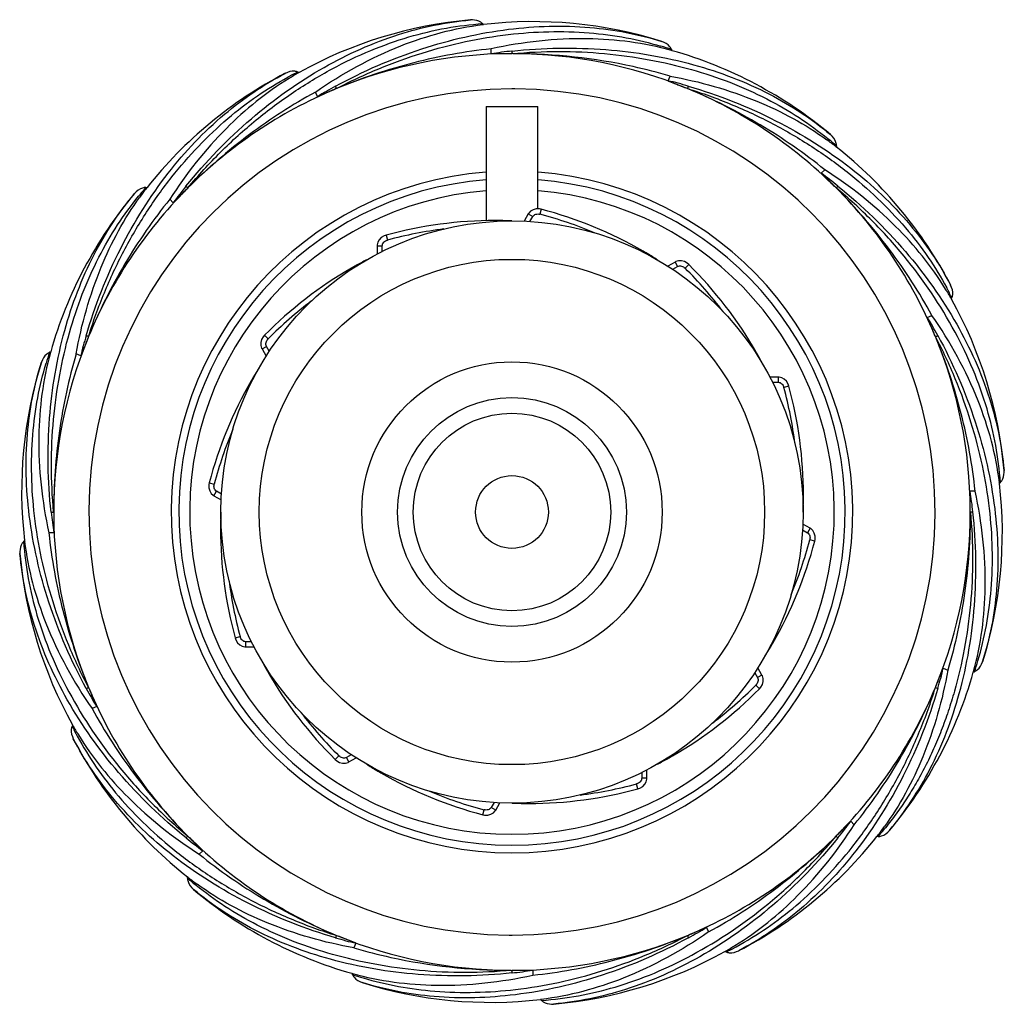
# Model space of a CAD drawing. Header units: millimetres. Extents: x 334.5 to 429.3, y 166 to 260.7.
import ezdxf

# ---------------------------------------------------------------- set-up
doc = ezdxf.new("R2010")
doc.units = ezdxf.units.MM
doc.header["$LTSCALE"] = 30.734
doc.layers.get('0').update_dxf_attribs({"linetype": 'CONTINUOUS'})

msp = doc.modelspace()

# ---------------------------------------------------------------- linework, layer by layer
at = {"color": 7, "linetype": 'Continuous'}
for p, q in [((379.152, 260.268), (379.066, 260.353)), ((379.081, 260.257), (379.152, 260.268)), ((379.082, 260.259), (379.152, 260.268)), ((379.899, 257.45), (379.899, 257.933)), ((397.304, 257.75), (397.237, 257.764)), ((397.304, 257.75), (397.241, 257.768)), ((397.304, 257.75), (397.258, 257.862)), ((361.418, 255.647), (361.306, 255.693)), ((361.418, 255.647), (361.361, 255.61)), ((361.418, 255.647), (361.361, 255.615)), ((396.916, 254.861), (397.101, 255.307)), ((363.186, 253.33), (363.002, 253.776)), ((379.399, 252.38), (379.399, 241.374)), ((379.399, 252.38), (384.399, 252.38)), ((384.399, 242.536), (384.399, 252.38)), ((413.053, 248.52), (413.111, 248.477)), ((413.056, 248.521), (413.111, 248.477)), ((413.111, 248.599), (413.111, 248.477)), ((411.647, 245.957), (411.988, 246.298)), ((346.681, 244.592), (346.802, 244.592)), ((346.759, 244.537), (346.802, 244.592)), ((346.76, 244.534), (346.802, 244.592)), ((349.323, 243.128), (348.981, 243.469)), ((384.72, 242.503), (384.592, 242.019)), ((383.458, 242.045), (383.06, 241.355)), ((383.458, 242.045), (383.891, 241.795)), ((383.621, 241.327), (383.891, 241.795)), ((369.78, 240.011), (369.912, 239.529)), ((368.917, 238.984), (368.917, 238.188)), ((368.917, 238.984), (369.417, 238.984)), ((369.417, 238.444), (369.417, 238.984)), ((397.582, 237.425), (396.892, 237.027)), ((397.364, 236.722), (397.832, 236.992)), ((397.582, 237.425), (397.832, 236.992)), ((398.903, 237.191), (398.551, 236.836)), ((424.166, 233.862), (424.213, 233.974)), ((424.166, 233.862), (424.129, 233.918)), ((424.166, 233.862), (424.134, 233.919)), ((421.849, 232.093), (422.295, 232.278)), ((358.088, 230.384), (358.443, 230.032)), ((357.854, 229.063), (358.287, 229.313)), ((358.557, 228.844), (358.287, 229.313)), ((337.53, 228.785), (337.418, 228.738)), ((337.53, 228.785), (337.512, 228.722)), ((337.53, 228.785), (337.516, 228.718)), ((340.419, 228.397), (339.973, 228.581)), ((357.854, 229.063), (358.253, 228.373)), ((407.504, 226.362), (406.707, 226.362)), ((407.504, 226.362), (407.504, 225.862)), ((406.963, 225.863), (407.504, 225.862)), ((408.531, 225.499), (408.048, 225.368)), ((352.777, 216.2), (353.26, 216.073)), ((428.787, 216.128), (428.774, 216.195)), ((428.787, 216.128), (428.779, 216.193)), ((428.787, 216.128), (428.873, 216.213)), ((353.234, 214.939), (353.484, 215.372)), ((353.952, 215.102), (353.484, 215.372)), ((426.452, 215.381), (425.969, 215.38)), ((353.234, 214.939), (353.924, 214.541)), ((410.565, 211.821), (409.875, 212.219)), ((337.829, 211.38), (337.347, 211.38)), ((409.846, 211.658), (410.315, 211.388)), ((410.565, 211.821), (410.315, 211.388)), ((335.012, 210.632), (334.926, 210.547)), ((335.012, 210.632), (335.025, 210.566)), ((335.012, 210.632), (335.02, 210.567)), ((411.022, 210.56), (410.539, 210.687)), ((355.268, 201.261), (355.751, 201.392)), ((356.295, 200.398), (356.295, 200.898)), ((356.836, 200.897), (356.295, 200.898)), ((356.295, 200.398), (357.092, 200.398)), ((405.945, 197.697), (405.546, 198.387)), ((423.38, 198.363), (423.826, 198.179)), ((426.269, 197.976), (426.283, 198.042)), ((426.269, 197.976), (426.287, 198.038)), ((426.269, 197.976), (426.381, 198.022)), ((405.242, 197.916), (405.512, 197.447)), ((405.945, 197.697), (405.512, 197.447)), ((405.71, 196.376), (405.356, 196.729)), ((341.95, 194.667), (341.504, 194.482)), ((339.632, 192.899), (339.586, 192.786)), ((339.632, 192.899), (339.67, 192.842)), ((339.632, 192.899), (339.664, 192.841)), ((364.896, 189.569), (365.248, 189.924)), ((366.435, 190.038), (365.967, 189.768)), ((366.217, 189.335), (365.967, 189.768)), ((366.217, 189.335), (366.907, 189.733)), ((394.882, 187.776), (394.882, 188.573)), ((394.382, 188.316), (394.382, 187.776)), ((394.882, 187.776), (394.382, 187.776)), ((394.018, 186.749), (393.887, 187.231)), ((379.079, 184.257), (379.207, 184.741)), ((380.178, 185.433), (379.907, 184.965)), ((380.34, 184.715), (379.907, 184.965)), ((380.34, 184.715), (380.739, 185.405)), ((414.476, 183.633), (414.818, 183.291)), ((417.039, 182.226), (416.997, 182.168)), ((417.04, 182.224), (416.997, 182.168)), ((417.119, 182.168), (416.997, 182.168)), ((352.152, 180.803), (351.811, 180.462)), ((350.688, 178.161), (350.688, 178.283)), ((350.746, 178.241), (350.688, 178.283)), ((350.743, 178.239), (350.688, 178.283)), ((400.613, 173.43), (400.797, 172.984)), ((366.883, 171.899), (366.698, 171.453)), ((402.381, 171.113), (402.438, 171.151)), ((402.381, 171.113), (402.438, 171.145)), ((402.381, 171.113), (402.493, 171.067)), ((366.495, 169.01), (366.541, 168.898)), ((366.495, 169.01), (366.558, 168.992)), ((366.495, 169.01), (366.561, 168.997)), ((383.9, 169.31), (383.9, 168.827)), ((384.718, 166.504), (384.647, 166.493)), ((384.717, 166.501), (384.647, 166.493)), ((384.647, 166.493), (384.733, 166.407))]:
    msp.add_line(p, q, dxfattribs=at)
for points in [[(384.72, 242.503), (384.532, 242.538), (384.216, 242.533), (383.927, 242.453), (383.684, 242.308), (383.503, 242.115), (383.458, 242.045)], [(369.78, 240.011), (369.601, 239.948), (369.329, 239.786), (369.119, 239.571), (368.981, 239.324), (368.921, 239.067), (368.917, 238.984)], [(398.903, 237.191), (398.758, 237.315), (398.482, 237.469), (398.191, 237.544), (397.909, 237.54), (397.656, 237.463), (397.582, 237.425)], [(358.088, 230.384), (357.964, 230.239), (357.81, 229.963), (357.735, 229.672), (357.74, 229.39), (357.816, 229.136), (357.854, 229.063)], [(408.531, 225.499), (408.467, 225.679), (408.305, 225.951), (408.091, 226.161), (407.844, 226.298), (407.586, 226.359), (407.504, 226.363)], [(352.777, 216.2), (352.742, 216.013), (352.746, 215.696), (352.827, 215.407), (352.972, 215.165), (353.165, 214.984), (353.234, 214.939)], [(411.022, 210.56), (411.057, 210.747), (411.053, 211.064), (410.972, 211.353), (410.827, 211.595), (410.634, 211.777), (410.565, 211.821)], [(355.268, 201.261), (355.332, 201.081), (355.494, 200.809), (355.708, 200.599), (355.955, 200.462), (356.213, 200.401), (356.295, 200.398)], [(405.71, 196.376), (405.834, 196.521), (405.989, 196.798), (406.063, 197.088), (406.059, 197.371), (405.983, 197.624), (405.945, 197.697)], [(364.896, 189.569), (365.04, 189.445), (365.317, 189.291), (365.607, 189.216), (365.89, 189.221), (366.143, 189.297), (366.217, 189.335)], [(394.018, 186.749), (394.198, 186.812), (394.47, 186.975), (394.68, 187.189), (394.817, 187.436), (394.878, 187.693), (394.882, 187.776)], [(379.079, 184.257), (379.267, 184.222), (379.583, 184.227), (379.872, 184.307), (380.115, 184.453), (380.296, 184.645), (380.34, 184.715)]]:
    msp.add_lwpolyline(points, dxfattribs=at)
for radius in [28, 24.303, 14.443, 11, 9.5, 3.5]:
    msp.add_circle((381.899, 213.38), radius, dxfattribs=at)
for centre, radius, start, end in [((381.462, 219.757), 41.108, 94.98035, 119.18339), ((383.936, 219.439), 41.108, 72.48035, 96.68339), ((386.212, 217.508), 40.438, 96.12682, 98.98127), ((386.979, 227.289), 32.255, 71.41708, 73.351), ((386.1, 218.199), 41.108, 49.98035, 74.18339), ((381.899, 213.38), 44.084, 90.26226, 112.49826), ((381.939, 199.524), 57.94, 90.03925, 90.23974), ((381.899, 213.38), 44.084, 67.75293, 89.63724), ((379.055, 219.105), 41.108, 117.48035, 141.68339), ((375.656, 226.807), 32.255, 116.41708, 118.351), ((375.16, 231.046), 28.179, 119.32188, 121.46791), ((387.463, 215.543), 40.438, 73.64618, 76.48128), ((381.899, 213.38), 40.698, 90, 269.63702), ((381.899, 213.38), 44.084, 112.76226, 135.00178), ((384.304, 218.844), 40.438, 118.64618, 121.48124), ((387.189, 200.695), 57.828, 112.53202, 112.73518), ((381.937, 213.38), 40.698, 89.69011, 90.05288), ((381.899, 213.38), 40.698, 270, 89.63722), ((376.922, 201.288), 57.161, 67.53076, 67.72577), ((381.899, 213.38), 44.084, 45.25787, 67.50267), ((395.51, 226.193), 28.397, 51.83812, 54.04799), ((391.939, 224.316), 32.216, 48.91443, 50.851), ((387.624, 216.225), 41.108, 27.48035, 51.68339), ((381.899, 213.38), 32.776, 94.38515, 85.61525), ((381.899, 213.38), 32.05, 94.47401, 85.52188), ((387.867, 213.25), 40.438, 51.12682, 53.98118), ((381.899, 213.38), 44.084, 135.26226, 157.50088), ((370.993, 223.396), 32.254, 138.91705, 140.85099), ((369.086, 226.991), 28.397, 141.83812, 144.04799), ((382.03, 219.348), 40.438, 141.14618, 143.9812), ((391.706, 203.62), 57.92, 135.03363, 135.23491), ((375.494, 206.945), 53.164, 45.01999, 45.23652), ((381.899, 213.38), 44.084, 22.75333, 44.99688), ((377.081, 217.58), 41.108, 139.98035, 164.18339), ((381.899, 213.38), 31, 94.60134, 85.35818), ((374.508, 203.829), 39.999, 59.99994, 75.20944), ((374.508, 203.829), 39.499, 67.15039, 75.20944), ((380.274, 201.413), 39.999, 89.99994, 105.20944), ((380.274, 201.413), 39.499, 97.15002, 105.20944), ((380.273, 201.297), 40.115, 89.35186, 89.99852), ((380.274, 201.413), 39.999, 87.67128, 89.35141), ((374.45, 203.729), 40.115, 59.35186, 59.99852), ((374.508, 203.829), 39.999, 57.67146, 59.35141), ((386.475, 202.204), 39.999, 119.99994, 135.20944), ((386.532, 202.103), 40.115, 119.35178, 119.99852), ((386.475, 202.204), 39.999, 117.67155, 119.35133), ((370.723, 208.804), 39.499, 37.15002, 45.20944), ((370.723, 208.804), 39.999, 29.99994, 45.20944), ((395.326, 219.624), 32.255, 26.41708, 28.351), ((399.566, 220.119), 28.179, 29.32188, 31.46791), ((386.475, 202.204), 39.499, 127.15002, 135.20944), ((388.277, 213.817), 41.108, 4.98035, 29.18339), ((387.363, 210.976), 40.438, 28.62682, 31.48105), ((379.736, 218.944), 40.438, 163.64618, 166.48116), ((394.25, 208.297), 57.44, 157.531, 157.73096), ((373.747, 209.984), 52.916, 22.51822, 22.73264), ((381.899, 213.38), 44.084, 0.26316, 22.49845), ((381.899, 213.38), 44.084, 157.76226, 180.00176), ((367.989, 218.46), 32.254, 161.41699, 163.35099), ((370.622, 208.747), 40.115, 29.3518, 29.99852), ((370.723, 208.804), 39.999, 27.67311, 29.35135), ((375.84, 215.417), 41.108, 162.48035, 186.68339), ((391.451, 205.989), 39.999, 147.67129, 149.3514), ((391.55, 205.93), 40.115, 149.35184, 149.99852), ((391.451, 205.989), 39.999, 149.99994, 165.20944), ((369.932, 215.005), 39.999, 359.99994, 15.20944), ((369.932, 215.005), 39.499, 7.15002, 15.20944), ((391.451, 205.989), 39.499, 157.15002, 165.20944), ((387.959, 211.344), 41.108, 342.48035, 6.68339), ((369.817, 215.006), 40.115, 359.35195, 359.99852), ((386.025, 209.067), 40.44, 6.14261, 8.98095), ((369.932, 215.005), 39.999, 357.67128, 359.3515), ((377.772, 217.692), 40.438, 186.14617, 188.98112), ((395.505, 213.411), 57.69, 180.0321, 180.233), ((381.899, 213.38), 44.084, 180.26314, 202.50181), ((393.866, 211.755), 39.999, 177.68595, 179.3515), ((381.899, 213.38), 44.084, 337.76226, 0.00258), ((368.444, 213.35), 57.54, 0.03235, 0.23266), ((393.982, 211.754), 40.115, 179.35195, 179.99852), ((393.866, 211.755), 39.999, 179.99994, 195.20944), ((372.348, 220.771), 39.999, 329.99994, 345.20944), ((372.348, 220.771), 39.499, 337.15002, 345.20944), ((375.522, 212.943), 41.108, 184.98035, 209.18339), ((393.866, 211.755), 39.499, 187.1509, 195.20944), ((372.348, 220.771), 39.999, 327.6713, 329.3514), ((372.249, 220.83), 40.115, 329.35184, 329.99852), ((393.076, 217.956), 39.999, 207.67322, 209.35135), ((397.639, 207.77), 30.35, 341.26543, 343.30485), ((393.176, 218.013), 40.115, 209.3518, 209.99852), ((393.076, 217.956), 39.999, 209.99994, 225.20944), ((386.718, 209.18), 41.108, 319.98204, 344.18339), ((384.063, 207.816), 40.438, 343.62682, 346.48115), ((376.436, 215.785), 40.438, 208.64223, 211.48107), ((394.079, 218.456), 57.28, 202.53016, 202.72934), ((381.899, 213.38), 44.084, 202.76314, 224.99688), ((377.323, 224.556), 39.999, 299.99994, 315.20944), ((377.323, 224.556), 39.499, 307.15002, 315.20944), ((381.899, 213.38), 44.084, 315.26314, 337.49688), ((373.036, 217.028), 53.669, 337.52065, 337.74166), ((393.076, 217.956), 39.499, 217.15002, 225.20944), ((366.803, 206.218), 30.351, 206.26547, 208.30487), ((364.233, 206.641), 28.179, 209.32188, 211.46791), ((376.175, 210.536), 41.108, 207.48035, 231.68339), ((377.323, 224.556), 39.999, 297.67156, 299.35133), ((377.266, 224.657), 40.115, 299.35178, 299.99852), ((389.29, 222.931), 39.999, 237.67157, 239.35141), ((389.349, 223.031), 40.115, 239.35186, 239.99852), ((389.29, 222.931), 39.999, 239.99994, 255.20944), ((383.525, 225.347), 39.999, 269.99994, 285.20944), ((383.525, 225.347), 39.499, 277.15002, 285.20944), ((389.29, 222.931), 39.499, 247.15002, 255.20944), ((383.525, 225.347), 39.999, 267.67128, 269.35141), ((383.526, 225.463), 40.115, 269.35186, 269.99852), ((381.769, 207.412), 40.438, 321.12682, 323.9812), ((394.712, 199.77), 28.398, 321.83872, 324.0504), ((392.986, 203.19), 32.004, 318.94172, 320.91363), ((375.931, 213.511), 40.438, 231.12682, 233.98118), ((388.299, 219.809), 53.155, 225.01948, 225.23598), ((381.899, 213.38), 44.084, 225.25771, 247.49688), ((381.899, 213.38), 44.084, 292.76226, 314.99757), ((384.744, 207.656), 41.108, 297.48035, 321.68339), ((375.076, 220.172), 53.711, 315.02188, 315.24302), ((371.874, 202.461), 32.239, 228.91577, 230.85073), ((368.289, 200.567), 28.397, 231.83812, 234.04799), ((377.699, 208.561), 41.108, 229.98035, 254.18339), ((379.495, 207.916), 40.438, 298.62682, 301.48123), ((376.336, 211.217), 40.438, 253.62682, 256.48127), ((385.319, 221.686), 53.066, 247.51856, 247.73461), ((381.899, 213.38), 44.084, 247.75577, 269.63724), ((381.9, 213.403), 40.721, 269.63699, 269.99976), ((381.899, 213.38), 44.084, 270.26226, 292.49688), ((378.2, 222.251), 53.696, 292.52164, 292.74274), ((388.638, 195.714), 28.179, 299.32188, 301.46791), ((389.062, 198.284), 30.351, 296.26547, 298.30487), ((382.337, 207.003), 41.108, 274.98035, 299.18339), ((376.289, 197.641), 30.351, 251.26547, 253.30487), ((381.858, 227.293), 57.997, 270.04061, 270.24121), ((377.587, 209.252), 40.438, 276.12682, 278.98126), ((379.863, 207.321), 41.108, 252.48035, 276.68339)]:
    msp.add_arc(centre, radius, start, end, dxfattribs=at)
for points, knots in [([(350.539, 244.716), (352.429, 247.063), (356.534, 251.313), (363.478, 256.261), (370.655, 259.482), (375.554, 260.506), (377.893, 260.71)], [0, 0, 0, 0, 0.278384, 0.542135, 0.783088, 1, 1, 1, 1]), ([(378.945, 260.456), (378.87, 260.51), (378.548, 260.687), (378.166, 260.734), (377.893, 260.71)], [0, 0, 0, 0, 0.251469, 1, 1, 1, 1]), ([(350.724, 244.554), (351.719, 245.751), (353.806, 248.04), (357.217, 251.117), (360.806, 253.791), (364.495, 256.026), (368.214, 257.801), (371.903, 259.116), (375.512, 259.979), (377.901, 260.274), (379.066, 260.353)], [0, 0, 0, 0, 0.140215, 0.278518, 0.413158, 0.542745, 0.666397, 0.783714, 0.894801, 1, 1, 1, 1]), ([(363.002, 253.776), (365.553, 255.545), (370.693, 258.392), (376.384, 259.936), (379.082, 260.259)], [0, 0, 0, 0, 0.533271, 1, 1, 1, 1]), ([(364.918, 254.332), (367.563, 255.777), (372.981, 258.132), (381.291, 260.046), (389.153, 260.276), (394.071, 259.347), (396.311, 258.64)], [0, 0, 0, 0, 0.278384, 0.542135, 0.783088, 1, 1, 1, 1]), ([(365.027, 254.112), (366.35, 254.809), (369.043, 256.078), (373.198, 257.58), (377.37, 258.675), (382.724, 259.57), (387.946, 259.709), (392.847, 259.07), (395.128, 258.518), (396.22, 258.192)], [0, 0, 0, 0, 0.139279, 0.276807, 0.410959, 0.540421, 0.78192, 0.893803, 1, 1, 1, 1]), ([(397.241, 257.768), (394.624, 258.502), (388.774, 259.254), (382.934, 258.592), (379.899, 257.933)], [0, 0, 0, 0, 0.466689, 1, 1, 1, 1]), ([(397.258, 257.862), (397.217, 257.959), (396.993, 258.316), (396.608, 258.546), (396.311, 258.64)], [0, 0, 0, 0, 0.251934, 1, 1, 1, 1]), ([(379.899, 257.933), (377.394, 257.67), (373.619, 256.98), (368.694, 255.525), (366.241, 254.614), (365.027, 254.112)], [0, 0, 0, 0, 0.49066, 0.744117, 1, 1, 1, 1]), ([(381.896, 257.715), (384.891, 258.036), (390.795, 258.138), (399.201, 256.725), (406.55, 253.929), (410.736, 251.19), (412.534, 249.68)], [0, 0, 0, 0, 0.278383, 0.542128, 0.783081, 1, 1, 1, 1]), ([(381.906, 257.468), (381.908, 257.522), (381.908, 257.594), (381.902, 257.676), (381.9, 257.706), (381.896, 257.715)], [0, 0, 0, 0, 0.647439, 0.876462, 1, 1, 1, 1]), ([(381.906, 257.468), (383.395, 257.605), (386.368, 257.747), (390.78, 257.546), (395.052, 256.96), (400.34, 255.737), (405.217, 253.868), (409.499, 251.403), (411.394, 250.02), (412.278, 249.3)], [0, 0, 0, 0, 0.139281, 0.276808, 0.410959, 0.54042, 0.781918, 0.893801, 1, 1, 1, 1]), ([(381.698, 257.464), (381.545, 257.463), (381.317, 257.461), (381.013, 257.457), (380.784, 257.454), (380.594, 257.451), (380.443, 257.448), (380.329, 257.446), (380.215, 257.444), (380.121, 257.443), (380.047, 257.443), (380, 257.443), (379.964, 257.444), (379.939, 257.444), (379.917, 257.445), (379.906, 257.447), (379.899, 257.448), (379.899, 257.45)], [0, 0, 0, 0, 0.253822, 0.380702, 0.507526, 0.634243, 0.697526, 0.760719, 0.82376, 0.88649, 0.917616, 0.948382, 0.963481, 0.978155, 0.991711, 0.997189, 1, 1, 1, 1]), ([(382.179, 257.464), (382.133, 257.464), (382.042, 257.464), (381.951, 257.468), (381.906, 257.468)], [0, 0, 0, 0, 0.499962, 1, 1, 1, 1]), ([(397.101, 255.307), (395.93, 255.654), (391.05, 256.905), (385.993, 257.445), (382.179, 257.464)], [0, 0, 0, 0, 0.242489, 1, 1, 1, 1]), ([(361.306, 255.693), (361.209, 255.734), (360.797, 255.827), (360.362, 255.718), (360.086, 255.574)], [0, 0, 0, 0, 0.251934, 1, 1, 1, 1]), ([(340.934, 230.33), (341.783, 233.222), (343.948, 238.718), (348.471, 245.948), (353.868, 251.67), (358.003, 254.491), (360.086, 255.574)], [0, 0, 0, 0, 0.278384, 0.542135, 0.783088, 1, 1, 1, 1]), ([(341.167, 230.251), (341.61, 231.679), (342.617, 234.481), (344.492, 238.481), (346.668, 242.206), (349.821, 246.624), (353.416, 250.415), (357.333, 253.429), (359.336, 254.651), (360.339, 255.193)], [0, 0, 0, 0, 0.139279, 0.276807, 0.410959, 0.540421, 0.78192, 0.893803, 1, 1, 1, 1]), ([(360.45, 255.081), (358.259, 253.741), (353.964, 250.252), (350.553, 245.913), (348.981, 243.469)], [0, 0, 0, 0, 0.469188, 1, 1, 1, 1]), ([(396.916, 254.861), (396.915, 254.859), (396.922, 254.856), (396.931, 254.85), (396.951, 254.841), (396.974, 254.83), (397.008, 254.815), (397.05, 254.798), (397.12, 254.769), (397.207, 254.734), (397.313, 254.692), (397.419, 254.65), (397.561, 254.594), (397.739, 254.524), (397.952, 254.44), (398.236, 254.327), (398.448, 254.241), (398.59, 254.183)], [0, 0, 0, 0, 0.002815, 0.008302, 0.021863, 0.03654, 0.051643, 0.082412, 0.113539, 0.17627, 0.239311, 0.302503, 0.365784, 0.492496, 0.619316, 0.74619, 1, 1, 1, 1]), ([(397.101, 255.307), (399.952, 254.791), (405.251, 253.306), (410.108, 250.685), (412.182, 249.181)], [0, 0, 0, 0, 0.530687, 1, 1, 1, 1]), ([(364.843, 254.031), (364.702, 253.972), (364.492, 253.883), (364.212, 253.763), (364.003, 253.672), (363.829, 253.597), (363.689, 253.536), (363.585, 253.491), (363.481, 253.446), (363.395, 253.409), (363.326, 253.38), (363.283, 253.362), (363.249, 253.349), (363.225, 253.34), (363.205, 253.332), (363.194, 253.33), (363.187, 253.328), (363.186, 253.33)], [0, 0, 0, 0, 0.253824, 0.380704, 0.50753, 0.634248, 0.69753, 0.760724, 0.823765, 0.886496, 0.917622, 0.948388, 0.963488, 0.978161, 0.991717, 0.997196, 1, 1, 1, 1]), ([(365.027, 254.112), (365.015, 254.137), (364.992, 254.184), (364.957, 254.25), (364.932, 254.292), (364.913, 254.323), (364.918, 254.332)], [0, 0, 0, 0, 0.342214, 0.646903, 0.875011, 1, 1, 1, 1]), ([(398.849, 254.345), (398.839, 254.342), (398.831, 254.308), (398.818, 254.259), (398.798, 254.188), (398.779, 254.139), (398.769, 254.113)], [0, 0, 0, 0, 0.125067, 0.353112, 0.657771, 1, 1, 1, 1]), ([(411.988, 246.298), (410.031, 247.883), (406.874, 250.065), (402.364, 252.518), (399.985, 253.609), (398.771, 254.112)], [0, 0, 0, 0, 0.490662, 0.744113, 1, 1, 1, 1]), ([(398.771, 254.112), (400.199, 253.669), (403.001, 252.663), (407.001, 250.787), (410.725, 248.611), (415.144, 245.458), (418.935, 241.864), (421.948, 237.947), (423.171, 235.944), (423.712, 234.94)], [0, 0, 0, 0, 0.139279, 0.276807, 0.410959, 0.54042, 0.78192, 0.893802, 1, 1, 1, 1]), ([(398.849, 254.345), (401.741, 253.497), (407.238, 251.331), (414.467, 246.809), (420.189, 241.412), (423.01, 237.277), (424.093, 235.193)], [0, 0, 0, 0, 0.278384, 0.542135, 0.783088, 1, 1, 1, 1]), ([(363.002, 253.776), (360.788, 252.574), (357.564, 250.492), (353.571, 247.263), (351.652, 245.483), (350.724, 244.554)], [0, 0, 0, 0, 0.490662, 0.744118, 1, 1, 1, 1]), ([(413.111, 248.599), (413.111, 248.704), (413.04, 249.12), (412.773, 249.48), (412.534, 249.68)], [0, 0, 0, 0, 0.251934, 1, 1, 1, 1]), ([(423.6, 234.829), (422.26, 237.02), (418.771, 241.316), (414.432, 244.726), (411.988, 246.298)], [0, 0, 0, 0, 0.469188, 1, 1, 1, 1]), ([(412.931, 244.692), (412.823, 244.8), (412.66, 244.96), (412.441, 245.173), (412.277, 245.332), (412.14, 245.465), (412.031, 245.57), (411.949, 245.649), (411.867, 245.728), (411.8, 245.794), (411.747, 245.847), (411.714, 245.88), (411.689, 245.906), (411.671, 245.925), (411.657, 245.941), (411.65, 245.95), (411.646, 245.956), (411.647, 245.957)], [0, 0, 0, 0, 0.253823, 0.380703, 0.507529, 0.634247, 0.69753, 0.760724, 0.823767, 0.886499, 0.917626, 0.948395, 0.963496, 0.978172, 0.99173, 0.997215, 1, 1, 1, 1]), ([(346.681, 244.592), (346.576, 244.592), (346.16, 244.521), (345.8, 244.253), (345.6, 244.015)], [0, 0, 0, 0, 0.251934, 1, 1, 1, 1]), ([(350.585, 244.409), (350.478, 244.301), (350.317, 244.138), (350.105, 243.92), (349.946, 243.757), (349.814, 243.62), (349.709, 243.511), (349.63, 243.429), (349.551, 243.347), (349.485, 243.28), (349.432, 243.227), (349.4, 243.195), (349.373, 243.169), (349.355, 243.152), (349.339, 243.137), (349.33, 243.131), (349.324, 243.127), (349.323, 243.128)], [0, 0, 0, 0, 0.253826, 0.380707, 0.507534, 0.634252, 0.697536, 0.76073, 0.823772, 0.886503, 0.917629, 0.948396, 0.963495, 0.97817, 0.991726, 0.997205, 1, 1, 1, 1]), ([(350.539, 244.716), (350.538, 244.706), (350.567, 244.685), (350.606, 244.655), (350.664, 244.609), (350.703, 244.573), (350.724, 244.554)], [0, 0, 0, 0, 0.12507, 0.353124, 0.657786, 1, 1, 1, 1]), ([(413.079, 244.556), (413.118, 244.591), (413.17, 244.64), (413.224, 244.7), (413.243, 244.722), (413.246, 244.732)], [0, 0, 0, 0, 0.647879, 0.876364, 1, 1, 1, 1]), ([(422.295, 232.278), (421.094, 234.491), (419.013, 237.715), (415.783, 241.705), (414.007, 243.627), (413.079, 244.556)], [0, 0, 0, 0, 0.490663, 0.744113, 1, 1, 1, 1]), ([(428.873, 216.213), (428.715, 218.606), (427.772, 223.636), (424.635, 231.051), (420.599, 236.994), (416.562, 241.471), (414.274, 243.56), (413.079, 244.556)], [0, 0, 0, 0, 0.216164, 0.457041, 0.721212, 0.859652, 1, 1, 1, 1]), ([(413.246, 244.732), (415.592, 242.841), (419.838, 238.738), (424.783, 231.796), (428.002, 224.622), (429.025, 219.725), (429.229, 217.386)], [0, 0, 0, 0, 0.278383, 0.542128, 0.783081, 1, 1, 1, 1]), ([(337.566, 213.363), (337.243, 216.359), (337.141, 222.266), (338.552, 230.676), (341.349, 238.028), (344.089, 242.216), (345.6, 244.015)], [0, 0, 0, 0, 0.278384, 0.542135, 0.783088, 1, 1, 1, 1]), ([(337.812, 213.379), (337.674, 214.868), (337.532, 217.841), (337.734, 222.255), (338.319, 226.529), (339.541, 231.817), (341.411, 236.696), (343.877, 240.979), (345.259, 242.875), (345.979, 243.759)], [0, 0, 0, 0, 0.139279, 0.276807, 0.410959, 0.540421, 0.781921, 0.893803, 1, 1, 1, 1]), ([(339.973, 228.581), (340.488, 231.433), (341.973, 236.732), (344.594, 241.588), (346.099, 243.663)], [0, 0, 0, 0, 0.530687, 1, 1, 1, 1]), ([(348.981, 243.469), (347.396, 241.512), (345.215, 238.355), (342.761, 233.844), (341.67, 231.465), (341.167, 230.251)], [0, 0, 0, 0, 0.490664, 0.744109, 1, 1, 1, 1]), ([(383.891, 241.795), (383.922, 241.849), (384.013, 241.944), (384.191, 242.028), (384.391, 242.055), (384.526, 242.037), (384.592, 242.02)], [0, 0, 0, 0, 0.237432, 0.485433, 0.740522, 1, 1, 1, 1]), ([(369.417, 238.984), (369.417, 239.046), (369.448, 239.174), (369.56, 239.336), (369.72, 239.459), (369.846, 239.511), (369.912, 239.529)], [0, 0, 0, 0, 0.237433, 0.485433, 0.740522, 1, 1, 1, 1]), ([(397.832, 236.992), (397.886, 237.023), (398.012, 237.06), (398.208, 237.044), (398.395, 236.967), (398.503, 236.884), (398.551, 236.836)], [0, 0, 0, 0, 0.237432, 0.485433, 0.740522, 1, 1, 1, 1]), ([(424.213, 233.974), (424.253, 234.071), (424.347, 234.482), (424.237, 234.917), (424.093, 235.193)], [0, 0, 0, 0, 0.251934, 1, 1, 1, 1]), ([(422.553, 230.43), (422.494, 230.571), (422.405, 230.782), (422.284, 231.063), (422.193, 231.273), (422.117, 231.448), (422.056, 231.588), (422.011, 231.693), (421.965, 231.797), (421.928, 231.884), (421.899, 231.953), (421.882, 231.996), (421.868, 232.03), (421.859, 232.054), (421.852, 232.075), (421.849, 232.086), (421.848, 232.092), (421.849, 232.093)], [0, 0, 0, 0, 0.253823, 0.380704, 0.50753, 0.634249, 0.697533, 0.760728, 0.823772, 0.886507, 0.917635, 0.948407, 0.96351, 0.97819, 0.991755, 0.997247, 1, 1, 1, 1]), ([(428.779, 216.193), (428.457, 218.891), (426.913, 224.584), (424.065, 229.726), (422.295, 232.278)], [0, 0, 0, 0, 0.466689, 1, 1, 1, 1]), ([(341.167, 230.251), (341.141, 230.261), (341.091, 230.278), (341.02, 230.299), (340.972, 230.311), (340.937, 230.32), (340.934, 230.33)], [0, 0, 0, 0, 0.342214, 0.646903, 0.875011, 1, 1, 1, 1]), ([(422.635, 230.252), (422.685, 230.269), (422.753, 230.294), (422.825, 230.328), (422.852, 230.342), (422.858, 230.35)], [0, 0, 0, 0, 0.647836, 0.876302, 1, 1, 1, 1]), ([(426.452, 215.381), (426.189, 217.885), (425.5, 221.66), (424.043, 226.583), (423.138, 229.039), (422.635, 230.252)], [0, 0, 0, 0, 0.490663, 0.744112, 1, 1, 1, 1]), ([(426.71, 199.051), (427.382, 201.291), (428.261, 206.187), (428.089, 212.548), (427.196, 217.905), (426.1, 222.077), (424.599, 226.234), (423.33, 228.928), (422.635, 230.252)], [0, 0, 0, 0, 0.217821, 0.459389, 0.588893, 0.723089, 0.860671, 1, 1, 1, 1]), ([(422.858, 230.35), (424.301, 227.705), (426.655, 222.289), (428.566, 213.983), (428.795, 206.124), (427.866, 201.207), (427.16, 198.969)], [0, 0, 0, 0, 0.278383, 0.542128, 0.783081, 1, 1, 1, 1]), ([(341.094, 230.064), (341.036, 229.923), (340.951, 229.711), (340.838, 229.428), (340.754, 229.216), (340.684, 229.039), (340.629, 228.898), (340.587, 228.792), (340.545, 228.687), (340.51, 228.6), (340.482, 228.53), (340.464, 228.488), (340.449, 228.454), (340.439, 228.431), (340.43, 228.412), (340.424, 228.402), (340.42, 228.396), (340.419, 228.397)], [0, 0, 0, 0, 0.25383, 0.380714, 0.507543, 0.634264, 0.697548, 0.760743, 0.823787, 0.886519, 0.917645, 0.948413, 0.963512, 0.978187, 0.99174, 0.997222, 1, 1, 1, 1]), ([(358.287, 229.313), (358.256, 229.367), (358.219, 229.493), (358.235, 229.689), (358.312, 229.876), (358.396, 229.984), (358.443, 230.032)], [0, 0, 0, 0, 0.237432, 0.485433, 0.740522, 1, 1, 1, 1]), ([(337.512, 228.722), (336.777, 226.105), (336.025, 220.255), (336.688, 214.415), (337.347, 211.38)], [0, 0, 0, 0, 0.466689, 1, 1, 1, 1]), ([(337.418, 228.738), (337.321, 228.698), (336.963, 228.474), (336.733, 228.088), (336.639, 227.791)], [0, 0, 0, 0, 0.251934, 1, 1, 1, 1]), ([(339.973, 228.581), (339.257, 226.167), (338.45, 222.415), (337.909, 217.308), (337.812, 214.692), (337.812, 213.379)], [0, 0, 0, 0, 0.490663, 0.744112, 1, 1, 1, 1]), ([(340.946, 196.401), (339.501, 199.046), (337.147, 204.463), (335.233, 212.773), (335.003, 220.634), (335.933, 225.552), (336.639, 227.791)], [0, 0, 0, 0, 0.278384, 0.542134, 0.783087, 1, 1, 1, 1]), ([(341.168, 196.507), (340.471, 197.83), (339.202, 200.523), (337.699, 204.678), (336.604, 208.85), (335.71, 214.204), (335.571, 219.427), (336.209, 224.327), (336.761, 226.608), (337.088, 227.701)], [0, 0, 0, 0, 0.139279, 0.276806, 0.410959, 0.540421, 0.781921, 0.893803, 1, 1, 1, 1]), ([(407.504, 225.863), (407.566, 225.863), (407.693, 225.831), (407.855, 225.719), (407.979, 225.559), (408.03, 225.433), (408.048, 225.368)], [0, 0, 0, 0, 0.237433, 0.485433, 0.740522, 1, 1, 1, 1]), ([(428.976, 216.335), (429.03, 216.409), (429.206, 216.732), (429.253, 217.114), (429.229, 217.386)], [0, 0, 0, 0, 0.251469, 1, 1, 1, 1]), ([(353.484, 215.372), (353.431, 215.403), (353.336, 215.494), (353.251, 215.672), (353.225, 215.872), (353.243, 216.007), (353.26, 216.073)], [0, 0, 0, 0, 0.237432, 0.485433, 0.740522, 1, 1, 1, 1]), ([(425.983, 213.583), (425.983, 213.735), (425.981, 213.963), (425.977, 214.267), (425.973, 214.495), (425.97, 214.685), (425.967, 214.837), (425.965, 214.951), (425.964, 215.064), (425.962, 215.158), (425.962, 215.233), (425.962, 215.279), (425.963, 215.316), (425.964, 215.341), (425.965, 215.363), (425.967, 215.374), (425.968, 215.38), (425.969, 215.38)], [0, 0, 0, 0, 0.253847, 0.380739, 0.507577, 0.634306, 0.697595, 0.760794, 0.823841, 0.886578, 0.917706, 0.948475, 0.963576, 0.978253, 0.991811, 0.997297, 1, 1, 1, 1]), ([(426.287, 198.038), (427.022, 200.655), (427.774, 206.505), (427.111, 212.346), (426.452, 215.381)], [0, 0, 0, 0, 0.466689, 1, 1, 1, 1]), ([(337.566, 213.363), (337.573, 213.355), (337.608, 213.36), (337.657, 213.367), (337.731, 213.375), (337.784, 213.378), (337.812, 213.379)], [0, 0, 0, 0, 0.125068, 0.353123, 0.657785, 1, 1, 1, 1]), ([(337.816, 213.178), (337.816, 213.025), (337.818, 212.797), (337.822, 212.493), (337.826, 212.265), (337.829, 212.075), (337.832, 211.923), (337.834, 211.809), (337.835, 211.696), (337.836, 211.602), (337.837, 211.527), (337.837, 211.481), (337.836, 211.445), (337.835, 211.419), (337.834, 211.398), (337.832, 211.387), (337.831, 211.38), (337.829, 211.38)], [0, 0, 0, 0, 0.253832, 0.380716, 0.507546, 0.634268, 0.697553, 0.760748, 0.823792, 0.886524, 0.91765, 0.948418, 0.963518, 0.978193, 0.991752, 0.99723, 1, 1, 1, 1]), ([(425.987, 213.382), (426.128, 211.894), (426.268, 208.921), (426.063, 204.509), (425.478, 200.238), (424.69, 196.82), (423.875, 194.225), (423.208, 192.37), (422.475, 190.591), (421.66, 188.902), (420.782, 187.3), (419.856, 185.781), (418.877, 184.351), (418.182, 183.448), (417.828, 183.011)], [0, 0, 0, 0, 0.139231, 0.276718, 0.410821, 0.540222, 0.602909, 0.664115, 0.723788, 0.781981, 0.838688, 0.893872, 0.947618, 1, 1, 1, 1]), ([(418.2, 182.746), (419.713, 184.549), (422.457, 188.742), (425.251, 196.1), (426.659, 204.504), (426.555, 210.404), (426.233, 213.395)], [0, 0, 0, 0, 0.217374, 0.45845, 0.722115, 1, 1, 1, 1]), ([(425.987, 213.382), (425.987, 212.069), (425.89, 209.453), (425.349, 204.346), (424.542, 200.594), (423.826, 198.179)], [0, 0, 0, 0, 0.255887, 0.509338, 1, 1, 1, 1]), ([(425.987, 213.382), (426.04, 213.387), (426.122, 213.394), (426.204, 213.395), (426.233, 213.398)], [0, 0, 0, 0, 0.647748, 1, 1, 1, 1]), ([(337.347, 211.38), (337.61, 208.875), (338.3, 205.099), (339.755, 200.174), (340.666, 197.721), (341.168, 196.507)], [0, 0, 0, 0, 0.490662, 0.744119, 1, 1, 1, 1]), ([(410.315, 211.388), (410.368, 211.357), (410.463, 211.266), (410.548, 211.088), (410.574, 210.888), (410.556, 210.753), (410.539, 210.687)], [0, 0, 0, 0, 0.237432, 0.485433, 0.740522, 1, 1, 1, 1]), ([(334.823, 210.425), (334.769, 210.351), (334.593, 210.029), (334.546, 209.646), (334.57, 209.374)], [0, 0, 0, 0, 0.251469, 1, 1, 1, 1]), ([(334.926, 210.547), (335.084, 208.155), (336.026, 203.124), (339.164, 195.709), (343.2, 189.766), (347.237, 185.289), (349.524, 183.201), (350.72, 182.204)], [0, 0, 0, 0, 0.216164, 0.457041, 0.721212, 0.859652, 1, 1, 1, 1]), ([(335.02, 210.567), (335.342, 207.869), (336.886, 202.176), (339.734, 197.034), (341.504, 194.482)], [0, 0, 0, 0, 0.466689, 1, 1, 1, 1]), ([(350.553, 182.028), (348.207, 183.919), (343.96, 188.022), (339.015, 194.965), (335.797, 202.138), (334.773, 207.036), (334.57, 209.374)], [0, 0, 0, 0, 0.278383, 0.542128, 0.783081, 1, 1, 1, 1]), ([(356.295, 200.898), (356.233, 200.898), (356.106, 200.929), (355.944, 201.041), (355.82, 201.201), (355.768, 201.327), (355.751, 201.392)], [0, 0, 0, 0, 0.237433, 0.485433, 0.740522, 1, 1, 1, 1]), ([(426.381, 198.022), (426.478, 198.062), (426.836, 198.287), (427.066, 198.672), (427.16, 198.969)], [0, 0, 0, 0, 0.251934, 1, 1, 1, 1]), ([(423.826, 198.179), (423.311, 195.328), (421.826, 190.029), (419.205, 185.173), (417.701, 183.099)], [0, 0, 0, 0, 0.530684, 1, 1, 1, 1]), ([(422.705, 196.696), (422.762, 196.837), (422.848, 197.049), (422.961, 197.332), (423.045, 197.544), (423.115, 197.721), (423.17, 197.862), (423.212, 197.968), (423.254, 198.073), (423.289, 198.161), (423.317, 198.23), (423.335, 198.272), (423.349, 198.306), (423.36, 198.329), (423.369, 198.349), (423.375, 198.358), (423.379, 198.364), (423.38, 198.363)], [0, 0, 0, 0, 0.253829, 0.380711, 0.507539, 0.63426, 0.697544, 0.760738, 0.823781, 0.886513, 0.91764, 0.948407, 0.963507, 0.978182, 0.99174, 0.99722, 1, 1, 1, 1]), ([(405.512, 197.447), (405.543, 197.394), (405.58, 197.268), (405.564, 197.071), (405.487, 196.884), (405.403, 196.777), (405.356, 196.729)], [0, 0, 0, 0, 0.237432, 0.485433, 0.740522, 1, 1, 1, 1]), ([(340.946, 196.401), (340.95, 196.398), (340.963, 196.392), (340.978, 196.41), (340.999, 196.421), (341.04, 196.44), (341.094, 196.473), (341.142, 196.495), (341.168, 196.507)], [0, 0, 0, 0, 0.064626, 0.138687, 0.23915, 0.362797, 0.662744, 1, 1, 1, 1]), ([(341.249, 196.323), (341.308, 196.183), (341.397, 195.972), (341.517, 195.693), (341.607, 195.483), (341.683, 195.309), (341.744, 195.17), (341.789, 195.066), (341.834, 194.962), (341.871, 194.875), (341.9, 194.806), (341.917, 194.764), (341.931, 194.73), (341.94, 194.706), (341.947, 194.685), (341.949, 194.675), (341.951, 194.668), (341.95, 194.667)], [0, 0, 0, 0, 0.253837, 0.380723, 0.507555, 0.634279, 0.697565, 0.760762, 0.823806, 0.88654, 0.917667, 0.948435, 0.963535, 0.97821, 0.99177, 0.997247, 1, 1, 1, 1]), ([(403.453, 171.562), (405.512, 172.67), (409.596, 175.511), (413.972, 180.131), (417.128, 184.549), (419.304, 188.274), (421.181, 192.275), (422.189, 195.077), (422.634, 196.505)], [0, 0, 0, 0, 0.217822, 0.459389, 0.588893, 0.723089, 0.860671, 1, 1, 1, 1]), ([(422.861, 196.417), (422.012, 193.527), (419.846, 188.033), (415.324, 180.808), (409.929, 175.089), (405.795, 172.269), (403.713, 171.186)], [0, 0, 0, 0, 0.278383, 0.542128, 0.783081, 1, 1, 1, 1]), ([(414.818, 183.291), (416.403, 185.248), (418.585, 188.404), (421.035, 192.915), (422.131, 195.291), (422.634, 196.505)], [0, 0, 0, 0, 0.490663, 0.74411, 1, 1, 1, 1]), ([(422.634, 196.505), (422.681, 196.482), (422.747, 196.453), (422.823, 196.426), (422.851, 196.416), (422.861, 196.417)], [0, 0, 0, 0, 0.647879, 0.876365, 1, 1, 1, 1]), ([(341.504, 194.482), (342.705, 192.269), (344.786, 189.045), (348.016, 185.055), (349.792, 183.133), (350.72, 182.204)], [0, 0, 0, 0, 0.490664, 0.744112, 1, 1, 1, 1]), ([(339.586, 192.786), (339.546, 192.69), (339.452, 192.278), (339.562, 191.843), (339.705, 191.567)], [0, 0, 0, 0, 0.251934, 1, 1, 1, 1]), ([(364.937, 172.419), (362.046, 173.268), (356.553, 175.433), (349.327, 179.955), (343.608, 185.351), (340.789, 189.484), (339.705, 191.567)], [0, 0, 0, 0, 0.278383, 0.542128, 0.783081, 1, 1, 1, 1]), ([(340.081, 191.826), (341.19, 189.768), (344.03, 185.684), (348.65, 181.308), (353.068, 178.151), (356.794, 175.976), (360.794, 174.099), (363.596, 173.091), (365.024, 172.646)], [0, 0, 0, 0, 0.217822, 0.459389, 0.588893, 0.723089, 0.860671, 1, 1, 1, 1]), ([(340.198, 191.931), (341.539, 189.74), (345.028, 185.445), (349.367, 182.034), (351.811, 180.462)], [0, 0, 0, 0, 0.469188, 1, 1, 1, 1]), ([(365.967, 189.768), (365.913, 189.737), (365.787, 189.7), (365.591, 189.716), (365.404, 189.793), (365.296, 189.876), (365.248, 189.924)], [0, 0, 0, 0, 0.237432, 0.485433, 0.740522, 1, 1, 1, 1]), ([(394.382, 187.776), (394.382, 187.714), (394.351, 187.586), (394.239, 187.424), (394.079, 187.301), (393.953, 187.249), (393.887, 187.231)], [0, 0, 0, 0, 0.237433, 0.485433, 0.740522, 1, 1, 1, 1]), ([(379.907, 184.965), (379.876, 184.911), (379.786, 184.816), (379.608, 184.732), (379.407, 184.705), (379.272, 184.723), (379.207, 184.741)], [0, 0, 0, 0, 0.237432, 0.485433, 0.740522, 1, 1, 1, 1]), ([(403.348, 171.679), (405.54, 173.02), (409.835, 176.509), (413.245, 180.847), (414.818, 183.291)], [0, 0, 0, 0, 0.469188, 1, 1, 1, 1]), ([(413.215, 182.351), (413.322, 182.459), (413.482, 182.622), (413.694, 182.84), (413.853, 183.004), (413.985, 183.141), (414.09, 183.25), (414.169, 183.332), (414.248, 183.413), (414.314, 183.48), (414.367, 183.533), (414.399, 183.566), (414.426, 183.591), (414.444, 183.609), (414.46, 183.623), (414.469, 183.629), (414.475, 183.634), (414.476, 183.633)], [0, 0, 0, 0, 0.253828, 0.38071, 0.507537, 0.634257, 0.69754, 0.760734, 0.823777, 0.886508, 0.917634, 0.948401, 0.9635, 0.978174, 0.99173, 0.997208, 1, 1, 1, 1]), ([(350.72, 182.204), (350.681, 182.169), (350.629, 182.12), (350.575, 182.06), (350.556, 182.038), (350.553, 182.028)], [0, 0, 0, 0, 0.647879, 0.876365, 1, 1, 1, 1]), ([(350.868, 182.068), (350.976, 181.96), (351.139, 181.8), (351.358, 181.587), (351.522, 181.428), (351.659, 181.296), (351.768, 181.19), (351.85, 181.111), (351.932, 181.032), (351.999, 180.966), (352.052, 180.913), (352.085, 180.88), (352.11, 180.854), (352.128, 180.835), (352.142, 180.819), (352.149, 180.81), (352.153, 180.805), (352.152, 180.803)], [0, 0, 0, 0, 0.253823, 0.380703, 0.507529, 0.634247, 0.69753, 0.760724, 0.823767, 0.886499, 0.917626, 0.948395, 0.963496, 0.978173, 0.991731, 0.997216, 1, 1, 1, 1]), ([(384.733, 166.407), (387.125, 166.564), (392.156, 167.507), (399.571, 170.644), (405.513, 174.681), (409.99, 178.718), (412.079, 181.005), (413.076, 182.201)], [0, 0, 0, 0, 0.216164, 0.457041, 0.721212, 0.859652, 1, 1, 1, 1]), ([(413.251, 182.033), (411.361, 179.688), (407.258, 175.441), (400.315, 170.496), (393.141, 167.277), (388.244, 166.254), (385.905, 166.05)], [0, 0, 0, 0, 0.278383, 0.542128, 0.783081, 1, 1, 1, 1]), ([(400.797, 172.984), (403.01, 174.186), (406.234, 176.267), (410.225, 179.497), (412.147, 181.273), (413.076, 182.201)], [0, 0, 0, 0, 0.490662, 0.744118, 1, 1, 1, 1]), ([(413.076, 182.201), (413.11, 182.162), (413.16, 182.109), (413.219, 182.055), (413.242, 182.036), (413.251, 182.033)], [0, 0, 0, 0, 0.64786, 0.876337, 1, 1, 1, 1]), ([(417.119, 182.168), (417.224, 182.168), (417.64, 182.24), (418, 182.508), (418.2, 182.746)], [0, 0, 0, 0, 0.251925, 1, 1, 1, 1]), ([(351.811, 180.462), (353.767, 178.877), (356.923, 176.695), (361.435, 174.244), (363.811, 173.148), (365.024, 172.646)], [0, 0, 0, 0, 0.490665, 0.744112, 1, 1, 1, 1]), ([(350.688, 178.161), (350.688, 178.057), (350.759, 177.641), (351.026, 177.281), (351.265, 177.08)], [0, 0, 0, 0, 0.251934, 1, 1, 1, 1]), ([(381.893, 169.292), (380.404, 169.155), (377.431, 169.013), (373.019, 169.215), (368.746, 169.8), (363.459, 171.023), (358.582, 172.893), (354.3, 175.358), (352.404, 176.74), (351.52, 177.46)], [0, 0, 0, 0, 0.139281, 0.276808, 0.410959, 0.540419, 0.781918, 0.893801, 1, 1, 1, 1]), ([(366.698, 171.453), (363.847, 171.969), (358.548, 173.454), (353.691, 176.075), (351.617, 177.579)], [0, 0, 0, 0, 0.530687, 1, 1, 1, 1]), ([(381.903, 169.045), (378.908, 168.724), (373.004, 168.622), (364.598, 170.035), (357.249, 172.831), (353.063, 175.571), (351.265, 177.08)], [0, 0, 0, 0, 0.278383, 0.542128, 0.783081, 1, 1, 1, 1]), ([(398.956, 172.729), (399.096, 172.788), (399.307, 172.877), (399.586, 172.997), (399.796, 173.088), (399.97, 173.164), (400.11, 173.224), (400.214, 173.27), (400.318, 173.315), (400.404, 173.352), (400.473, 173.381), (400.516, 173.398), (400.55, 173.411), (400.574, 173.42), (400.594, 173.428), (400.605, 173.43), (400.612, 173.432), (400.613, 173.43)], [0, 0, 0, 0, 0.253824, 0.380705, 0.50753, 0.634248, 0.697532, 0.760725, 0.823767, 0.886497, 0.917623, 0.94839, 0.963489, 0.978163, 0.991719, 0.997198, 1, 1, 1, 1]), ([(365.024, 172.646), (365.001, 172.598), (364.972, 172.533), (364.945, 172.457), (364.936, 172.429), (364.937, 172.419)], [0, 0, 0, 0, 0.647877, 0.876364, 1, 1, 1, 1]), ([(366.883, 171.899), (366.884, 171.901), (366.877, 171.904), (366.868, 171.91), (366.848, 171.92), (366.825, 171.93), (366.791, 171.945), (366.749, 171.963), (366.679, 171.991), (366.592, 172.026), (366.486, 172.068), (366.38, 172.11), (366.238, 172.166), (366.061, 172.235), (365.848, 172.32), (365.565, 172.433), (365.352, 172.519), (365.211, 172.577)], [0, 0, 0, 0, 0.002813, 0.008298, 0.021855, 0.036532, 0.051633, 0.082401, 0.113528, 0.176259, 0.2393, 0.302492, 0.365774, 0.492488, 0.61931, 0.746186, 1, 1, 1, 1]), ([(398.869, 172.422), (396.225, 170.978), (390.809, 168.625), (382.502, 166.713), (374.643, 166.484), (369.727, 167.413), (367.488, 168.12)], [0, 0, 0, 0, 0.278383, 0.542128, 0.783081, 1, 1, 1, 1]), ([(367.57, 168.569), (369.81, 167.897), (374.706, 167.018), (381.067, 167.191), (386.423, 168.083), (390.596, 169.179), (394.752, 170.681), (397.446, 171.949), (398.77, 172.644)], [0, 0, 0, 0, 0.217822, 0.459389, 0.588893, 0.723089, 0.860671, 1, 1, 1, 1]), ([(383.9, 168.827), (386.404, 169.09), (390.179, 169.779), (395.102, 171.236), (397.557, 172.141), (398.77, 172.644)], [0, 0, 0, 0, 0.490661, 0.744116, 1, 1, 1, 1]), ([(400.797, 172.984), (398.246, 171.215), (393.106, 168.368), (387.415, 166.824), (384.717, 166.501)], [0, 0, 0, 0, 0.533271, 1, 1, 1, 1]), ([(398.77, 172.644), (398.787, 172.594), (398.813, 172.527), (398.848, 172.454), (398.861, 172.428), (398.869, 172.422)], [0, 0, 0, 0, 0.647879, 0.876364, 1, 1, 1, 1]), ([(366.698, 171.453), (367.869, 171.106), (372.748, 169.856), (377.806, 169.316), (381.62, 169.297)], [0, 0, 0, 0, 0.242488, 1, 1, 1, 1]), ([(402.493, 171.067), (402.59, 171.027), (403.001, 170.933), (403.436, 171.042), (403.713, 171.186)], [0, 0, 0, 0, 0.251934, 1, 1, 1, 1]), ([(366.541, 168.898), (366.581, 168.801), (366.806, 168.444), (367.191, 168.214), (367.488, 168.12)], [0, 0, 0, 0, 0.251934, 1, 1, 1, 1]), ([(366.558, 168.992), (369.174, 168.258), (375.025, 167.506), (380.865, 168.169), (383.9, 168.827)], [0, 0, 0, 0, 0.466689, 1, 1, 1, 1]), ([(381.62, 169.297), (381.666, 169.296), (381.757, 169.297), (381.848, 169.292), (381.893, 169.292)], [0, 0, 0, 0, 0.499962, 1, 1, 1, 1]), ([(381.893, 169.292), (381.891, 169.239), (381.891, 169.166), (381.897, 169.084), (381.899, 169.055), (381.903, 169.045)], [0, 0, 0, 0, 0.647423, 0.876462, 1, 1, 1, 1]), ([(382.101, 169.296), (382.253, 169.297), (382.482, 169.299), (382.786, 169.303), (383.014, 169.306), (383.205, 169.31), (383.356, 169.312), (383.47, 169.314), (383.583, 169.316), (383.678, 169.317), (383.752, 169.317), (383.798, 169.317), (383.835, 169.317), (383.86, 169.316), (383.882, 169.315), (383.893, 169.313), (383.9, 169.312), (383.9, 169.31)], [0, 0, 0, 0, 0.253822, 0.380702, 0.507527, 0.634244, 0.697527, 0.76072, 0.823761, 0.886491, 0.917617, 0.948383, 0.963482, 0.978156, 0.991712, 0.99719, 1, 1, 1, 1]), ([(384.854, 166.304), (384.929, 166.25), (385.251, 166.073), (385.633, 166.027), (385.905, 166.05)], [0, 0, 0, 0, 0.251469, 1, 1, 1, 1])]:
    msp.add_open_spline(points, degree=3, knots=knots, dxfattribs=at)
for points in [[(379.066, 260.353), (379.029, 260.391), (378.988, 260.425), (378.945, 260.456)], [(428.873, 216.213), (428.91, 216.251), (428.945, 216.292), (428.976, 216.335)], [(334.926, 210.547), (334.889, 210.509), (334.854, 210.468), (334.823, 210.425)], [(384.733, 166.407), (384.77, 166.369), (384.811, 166.335), (384.854, 166.304)]]:
    msp.add_open_spline(points, degree=3, dxfattribs=at)

doc.saveas('drawing.dxf')
